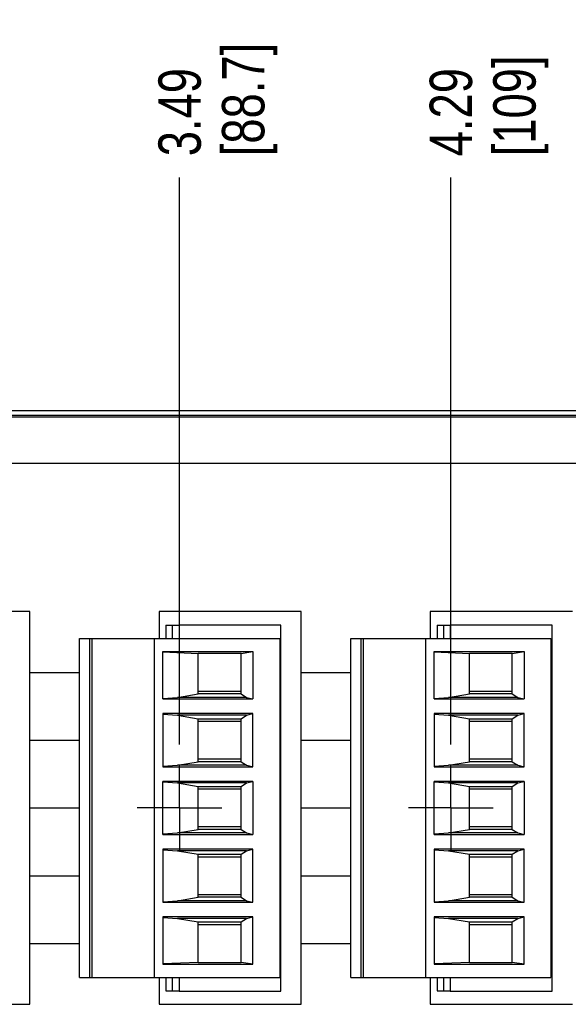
# Model space of a CAD drawing. Header units: inches. Extents: x 0 to 34, y 0 to 22.
# Tile 25 of 39: x 14.9 to 16.5, y 17.6 to 20.5. Entities that reach past the tile are written whole.
import ezdxf

# ---------------------------------------------------------------- set-up
doc = ezdxf.new("R2010")
doc.units = ezdxf.units.IN
doc.header["$LTSCALE"] = 1.87
doc.header["$MEASUREMENT"] = 0
doc.linetypes.add('CENTER', pattern=[0.6, 0.375, -0.075, 0.075, -0.075])
doc.layers.get('0').update_dxf_attribs({"linetype": 'CONTINUOUS'})
for name, color, linetype in [('DATUMCURVES', 7, 'CONTINUOUS'), ('DEFAULT_1', 7, 'CENTER'), ('DIMENSIONS', 7, 'CONTINUOUS'), ('ECAD_HD5STR_761055-01', 7, 'CONTINUOUS')]:
    doc.layers.add(name, color=color, linetype=linetype)
doc.styles.get("Standard").update_dxf_attribs({"font": 'txt', "width": 0.8})
doc.dimstyles.new('DIMSTYLE_1', dxfattribs={"dimtxt": 0.125, "dimasz": 0.18, "dimexe": 0.18, "dimexo": 0.0625, "dimgap": 0.09, "dimtad": 0, "dimtih": 1, "dimtoh": 1, "dimzin": 4, "dimdsep": 46, "dimtxsty": 'STANDARD', "dimblk": '_FILLED', "dimblk1": '_FILLED', "dimblk2": '_FILLED', "dimcen": 0.09, "dimadec": 0, "dimazin": 0, "dimtfac": 1, "dimtofl": 0, "dimtmove": 0, "dimatfit": 3, "dimldrblk": '_FILLED', "dimfxl": 1, "dimtolj": 1, "dimtzin": 4, "dimarcsym": 0})

# ---------------------------------------------------------------- blocks, each defined once
blk = doc.blocks.new('*D3')
at = {"layer": 'DIMENSIONS', "color": 2, "linetype": 'CONTINUOUS'}
blk.add_line((15.3559, 18.3732), (15.3559, 20.0465), dxfattribs=at)
at = {"layer": 'DIMENSIONS', "color": 2, "linetype": 'CONTINUOUS', "insert": (15.2934, 20.109), "char_height": 0.125, "width": 0.6, "attachment_point": 1, "rotation": 90, "line_spacing_factor": 0.9}
blk.add_mtext('3.49\\P[88.7]', dxfattribs=at)
blk = doc.blocks.new('_FILLED')
at = {"color": 0, "linetype": 'BYBLOCK'}
blk.add_solid([(0, 0), (-1, 0.174), (-1, -0.174)], dxfattribs=at)
blk = doc.blocks.new('*D4')
at = {"layer": 'DIMENSIONS', "color": 2, "linetype": 'CONTINUOUS'}
blk.add_line((16.1559, 18.3732), (16.1559, 20.0465), dxfattribs=at)
at = {"layer": 'DIMENSIONS', "color": 2, "linetype": 'CONTINUOUS', "insert": (16.0934, 20.109), "char_height": 0.125, "width": 0.5, "attachment_point": 1, "rotation": 90, "line_spacing_factor": 0.9}
blk.add_mtext('4.29\\P[109]', dxfattribs=at)
blk = doc.blocks.new('*D5')
at = {"layer": 'DIMENSIONS', "color": 2, "linetype": 'CONTINUOUS'}
blk.add_line((16.9559, 18.3732), (16.9559, 20.0465), dxfattribs=at)
at = {"layer": 'DIMENSIONS', "color": 2, "linetype": 'CONTINUOUS', "insert": (16.8934, 20.109), "char_height": 0.125, "width": 0.7, "attachment_point": 1, "rotation": 90, "line_spacing_factor": 0.9}
blk.add_mtext('5.09\\P[129.3]', dxfattribs=at)
blk = doc.blocks.new('*D6')
at = {"layer": 'DIMENSIONS', "color": 2, "linetype": 'CONTINUOUS'}
blk.add_line((17.7559, 18.3732), (17.7559, 20.0465), dxfattribs=at)
at = {"layer": 'DIMENSIONS', "color": 2, "linetype": 'CONTINUOUS', "insert": (17.6934, 20.109), "char_height": 0.125, "width": 0.7, "attachment_point": 1, "rotation": 90, "line_spacing_factor": 0.9}
blk.add_mtext('5.89\\P[149.6]', dxfattribs=at)
blk = doc.blocks.new('*D7')
at = {"layer": 'DIMENSIONS', "color": 2, "linetype": 'CONTINUOUS'}
blk.add_line((18.5559, 18.3732), (18.5559, 20.0465), dxfattribs=at)
at = {"layer": 'DIMENSIONS', "color": 2, "linetype": 'CONTINUOUS', "insert": (18.4934, 20.109), "char_height": 0.125, "width": 0.5, "attachment_point": 1, "rotation": 90, "line_spacing_factor": 0.9}
blk.add_mtext('6.69\\P[170]', dxfattribs=at)

msp = doc.modelspace()

# ---------------------------------------------------------------- linework, layer by layer
at = {"color": 7, "linetype": 'CONTINUOUS'}
for p, q in [((12.0712, 19.359), (19.7374, 19.359)), ((19.7309, 19.3394), (12.0777, 19.3394)), ((12.0789, 19.3446), (19.7147, 19.3446)), ((19.6233, 19.2021), (12.1853, 19.2021)), ((14.9143, 18.7651), (14.4953, 18.7651)), ((14.9143, 17.6061), (14.9143, 18.7651)), ((15.2953, 18.7651), (15.2953, 18.6856)), ((15.7143, 18.7651), (15.2953, 18.7651)), ((15.7143, 17.6061), (15.7143, 18.7651)), ((16.0953, 18.7651), (16.0953, 18.6856)), ((16.5143, 18.7651), (16.0953, 18.7651)), ((15.3153, 18.725), (15.3153, 18.6856)), ((15.3153, 18.725), (15.3543, 18.725)), ((15.335, 18.6856), (15.335, 18.725)), ((16.1153, 18.725), (16.1153, 18.6856)), ((16.1153, 18.725), (16.1543, 18.725)), ((16.135, 18.6856), (16.135, 18.725)), ((15.2953, 17.6856), (15.2953, 17.6061)), ((15.3153, 17.6856), (15.3153, 17.6463)), ((15.335, 17.6463), (15.335, 17.6856)), ((16.0953, 17.6856), (16.0953, 17.6061)), ((16.1153, 17.6856), (16.1153, 17.6463)), ((16.135, 17.6463), (16.135, 17.6856)), ((15.3153, 17.6463), (15.3543, 17.6463)), ((16.1153, 17.6463), (16.1543, 17.6463)), ((14.4953, 17.6061), (14.9143, 17.6061)), ((15.2953, 17.6061), (15.7143, 17.6061)), ((16.0953, 17.6061), (16.5143, 17.6061))]:
    msp.add_line(p, q, dxfattribs=at)
at = {"color": 6, "linetype": 'CONTINUOUS'}
for p, q in [((15.0606, 17.6856), (15.0606, 18.6856)), ((15.0606, 18.6856), (15.6511, 18.6856)), ((15.0901, 18.6856), (15.0901, 17.6856)), ((15.0979, 17.6856), (15.0979, 18.6856)), ((15.2811, 18.6856), (15.2811, 17.6856)), ((15.6511, 18.6856), (15.6511, 17.6856)), ((15.8606, 17.6856), (15.8606, 18.6856)), ((15.8606, 18.6856), (16.4511, 18.6856)), ((15.8901, 18.6856), (15.8901, 17.6856)), ((15.8979, 17.6856), (15.8979, 18.6856)), ((16.0811, 18.6856), (16.0811, 17.6856)), ((16.4511, 18.6856), (16.4511, 17.6856)), ((15.3067, 18.5074), (15.3067, 18.647)), ((15.3067, 18.647), (15.5718, 18.647)), ((15.3067, 18.646), (15.411, 18.6418)), ((15.411, 18.5222), (15.411, 18.6418)), ((15.537, 18.6418), (15.411, 18.6418)), ((15.537, 18.6418), (15.5718, 18.647)), ((15.537, 18.5222), (15.537, 18.6418)), ((15.5718, 18.647), (15.5718, 18.5074)), ((16.1067, 18.5074), (16.1067, 18.647)), ((16.1067, 18.647), (16.3718, 18.647)), ((16.1067, 18.646), (16.211, 18.6418)), ((16.211, 18.5222), (16.211, 18.6418)), ((16.337, 18.6418), (16.211, 18.6418)), ((16.337, 18.6418), (16.3718, 18.647)), ((16.337, 18.5222), (16.337, 18.6418)), ((16.3718, 18.647), (16.3718, 18.5074)), ((15.3067, 18.509), (15.3494, 18.5118)), ((15.3494, 18.5118), (15.411, 18.5222)), ((15.5536, 18.5118), (15.3494, 18.5118)), ((15.537, 18.5295), (15.411, 18.5295)), ((15.537, 18.5222), (15.411, 18.5222)), ((15.537, 18.5222), (15.5536, 18.5118)), ((15.5536, 18.5118), (15.5718, 18.5074)), ((16.1067, 18.509), (16.1494, 18.5118)), ((16.1494, 18.5118), (16.211, 18.5222)), ((16.3536, 18.5118), (16.1494, 18.5118)), ((16.337, 18.5295), (16.211, 18.5295)), ((16.337, 18.5222), (16.211, 18.5222)), ((16.337, 18.5222), (16.3536, 18.5118)), ((16.3536, 18.5118), (16.3718, 18.5074)), ((15.3067, 18.5074), (15.5718, 18.5074)), ((16.1067, 18.5074), (16.3718, 18.5074)), ((15.3067, 18.4639), (15.3067, 18.3074)), ((15.5718, 18.4639), (15.3067, 18.4639)), ((15.3067, 18.4623), (15.3494, 18.4595)), ((15.5536, 18.4595), (15.3494, 18.4595)), ((15.3494, 18.4595), (15.411, 18.4491)), ((15.537, 18.4491), (15.5536, 18.4595)), ((15.5536, 18.4595), (15.5718, 18.4639)), ((15.5718, 18.3074), (15.5718, 18.4639)), ((16.1067, 18.4639), (16.1067, 18.3074)), ((16.3718, 18.4639), (16.1067, 18.4639)), ((16.1067, 18.4623), (16.1494, 18.4595)), ((16.3536, 18.4595), (16.1494, 18.4595)), ((16.1494, 18.4595), (16.211, 18.4491)), ((16.337, 18.4491), (16.3536, 18.4595)), ((16.3536, 18.4595), (16.3718, 18.4639)), ((16.3718, 18.3074), (16.3718, 18.4639)), ((15.411, 18.3222), (15.411, 18.4491)), ((15.411, 18.4491), (15.537, 18.4491)), ((15.411, 18.4418), (15.537, 18.4418)), ((15.537, 18.3222), (15.537, 18.4491)), ((16.211, 18.3222), (16.211, 18.4491)), ((16.211, 18.4491), (16.337, 18.4491)), ((16.211, 18.4418), (16.337, 18.4418)), ((16.337, 18.3222), (16.337, 18.4491)), ((15.3067, 18.309), (15.3494, 18.3118)), ((15.3067, 18.3074), (15.5718, 18.3074)), ((15.3494, 18.3118), (15.411, 18.3222)), ((15.5536, 18.3118), (15.3494, 18.3118)), ((15.537, 18.3295), (15.411, 18.3295)), ((15.537, 18.3222), (15.411, 18.3222)), ((15.537, 18.3222), (15.5536, 18.3118)), ((15.5536, 18.3118), (15.5718, 18.3074)), ((16.1067, 18.309), (16.1494, 18.3118)), ((16.1067, 18.3074), (16.3718, 18.3074)), ((16.1494, 18.3118), (16.211, 18.3222)), ((16.3536, 18.3118), (16.1494, 18.3118)), ((16.337, 18.3295), (16.211, 18.3295)), ((16.337, 18.3222), (16.211, 18.3222)), ((16.337, 18.3222), (16.3536, 18.3118)), ((16.3536, 18.3118), (16.3718, 18.3074)), ((15.3067, 18.1074), (15.3067, 18.2639)), ((15.5718, 18.2639), (15.3067, 18.2639)), ((15.3067, 18.2623), (15.3494, 18.2595)), ((15.3494, 18.2595), (15.411, 18.2491)), ((15.5536, 18.2595), (15.3494, 18.2595)), ((15.411, 18.1222), (15.411, 18.2491)), ((15.411, 18.2491), (15.537, 18.2491)), ((15.537, 18.2491), (15.5536, 18.2595)), ((15.537, 18.1222), (15.537, 18.2491)), ((15.5536, 18.2595), (15.5718, 18.2639)), ((15.5718, 18.2639), (15.5718, 18.1074)), ((16.1067, 18.1074), (16.1067, 18.2639)), ((16.3718, 18.2639), (16.1067, 18.2639)), ((16.1067, 18.2623), (16.1494, 18.2595)), ((16.3536, 18.2595), (16.1494, 18.2595)), ((16.1494, 18.2595), (16.211, 18.2491)), ((16.211, 18.1222), (16.211, 18.2491)), ((16.211, 18.2491), (16.337, 18.2491)), ((16.337, 18.2491), (16.3536, 18.2595)), ((16.337, 18.1222), (16.337, 18.2491)), ((16.3536, 18.2595), (16.3718, 18.2639)), ((16.3718, 18.2639), (16.3718, 18.1074)), ((15.411, 18.2418), (15.537, 18.2418)), ((16.211, 18.2418), (16.337, 18.2418)), ((15.3067, 18.109), (15.3494, 18.1118)), ((15.3067, 18.1074), (15.5718, 18.1074)), ((15.3494, 18.1118), (15.411, 18.1222)), ((15.5536, 18.1118), (15.3494, 18.1118)), ((15.537, 18.1295), (15.411, 18.1295)), ((15.537, 18.1222), (15.411, 18.1222)), ((15.537, 18.1222), (15.5536, 18.1118)), ((15.5536, 18.1118), (15.5718, 18.1074)), ((16.1067, 18.109), (16.1494, 18.1118)), ((16.1067, 18.1074), (16.3718, 18.1074)), ((16.1494, 18.1118), (16.211, 18.1222)), ((16.3536, 18.1118), (16.1494, 18.1118)), ((16.337, 18.1295), (16.211, 18.1295)), ((16.337, 18.1222), (16.211, 18.1222)), ((16.337, 18.1222), (16.3536, 18.1118)), ((16.3536, 18.1118), (16.3718, 18.1074)), ((15.3067, 18.0639), (15.3067, 17.9074)), ((15.5718, 18.0639), (15.3067, 18.0639)), ((15.3067, 18.0623), (15.3494, 18.0595)), ((15.5536, 18.0595), (15.3494, 18.0595)), ((15.3494, 18.0595), (15.411, 18.0491)), ((15.411, 17.9222), (15.411, 18.0491)), ((15.411, 18.0491), (15.537, 18.0491)), ((15.537, 18.0491), (15.5536, 18.0595)), ((15.537, 17.9222), (15.537, 18.0491)), ((15.5536, 18.0595), (15.5718, 18.0639)), ((15.5718, 17.9074), (15.5718, 18.0639)), ((16.1067, 18.0639), (16.1067, 17.9074)), ((16.3718, 18.0639), (16.1067, 18.0639)), ((16.1067, 18.0623), (16.1494, 18.0595)), ((16.3536, 18.0595), (16.1494, 18.0595)), ((16.1494, 18.0595), (16.211, 18.0491)), ((16.211, 17.9222), (16.211, 18.0491)), ((16.211, 18.0491), (16.337, 18.0491)), ((16.337, 18.0491), (16.3536, 18.0595)), ((16.337, 17.9222), (16.337, 18.0491)), ((16.3536, 18.0595), (16.3718, 18.0639)), ((16.3718, 17.9074), (16.3718, 18.0639)), ((15.411, 18.0418), (15.537, 18.0418)), ((16.211, 18.0418), (16.337, 18.0418)), ((15.537, 17.9295), (15.411, 17.9295)), ((16.337, 17.9295), (16.211, 17.9295)), ((15.3067, 17.909), (15.3494, 17.9118)), ((15.3067, 17.9074), (15.5718, 17.9074)), ((15.3494, 17.9118), (15.411, 17.9222)), ((15.5536, 17.9118), (15.3494, 17.9118)), ((15.537, 17.9222), (15.411, 17.9222)), ((15.537, 17.9222), (15.5536, 17.9118)), ((15.5536, 17.9118), (15.5718, 17.9074)), ((16.1067, 17.909), (16.1494, 17.9118)), ((16.1067, 17.9074), (16.3718, 17.9074)), ((16.1494, 17.9118), (16.211, 17.9222)), ((16.3536, 17.9118), (16.1494, 17.9118)), ((16.337, 17.9222), (16.211, 17.9222)), ((16.337, 17.9222), (16.3536, 17.9118)), ((16.3536, 17.9118), (16.3718, 17.9074)), ((15.3067, 17.8639), (15.3067, 17.7243)), ((15.5718, 17.8639), (15.3067, 17.8639)), ((15.3067, 17.8623), (15.3494, 17.8595)), ((15.5536, 17.8595), (15.3494, 17.8595)), ((15.3494, 17.8595), (15.411, 17.8491)), ((15.411, 17.7295), (15.411, 17.8491)), ((15.411, 17.8491), (15.537, 17.8491)), ((15.537, 17.8491), (15.5536, 17.8595)), ((15.537, 17.7295), (15.537, 17.8491)), ((15.5536, 17.8595), (15.5718, 17.8639)), ((15.5718, 17.7243), (15.5718, 17.8639)), ((16.1067, 17.8639), (16.1067, 17.7243)), ((16.3718, 17.8639), (16.1067, 17.8639)), ((16.1067, 17.8623), (16.1494, 17.8595)), ((16.3536, 17.8595), (16.1494, 17.8595)), ((16.1494, 17.8595), (16.211, 17.8491)), ((16.211, 17.7295), (16.211, 17.8491)), ((16.211, 17.8491), (16.337, 17.8491)), ((16.337, 17.8491), (16.3536, 17.8595)), ((16.337, 17.7295), (16.337, 17.8491)), ((16.3536, 17.8595), (16.3718, 17.8639)), ((16.3718, 17.7243), (16.3718, 17.8639)), ((15.411, 17.8418), (15.537, 17.8418)), ((16.211, 17.8418), (16.337, 17.8418)), ((15.411, 17.7295), (15.3067, 17.7253)), ((15.411, 17.7295), (15.537, 17.7295)), ((15.5718, 17.7243), (15.537, 17.7295)), ((16.211, 17.7295), (16.1067, 17.7253)), ((16.211, 17.7295), (16.337, 17.7295)), ((16.3718, 17.7243), (16.337, 17.7295)), ((15.3067, 17.7243), (15.5718, 17.7243)), ((16.1067, 17.7243), (16.3718, 17.7243)), ((15.0606, 17.6856), (15.6511, 17.6856)), ((15.8606, 17.6856), (16.4511, 17.6856))]:
    msp.add_line(p, q, dxfattribs=at)
at = {"layer": 'DATUMCURVES', "color": 40, "linetype": 'CONTINUOUS'}
for p, q in [((14.9143, 18.5857), (15.0606, 18.5857)), ((15.7143, 18.5857), (15.8606, 18.5857)), ((14.9143, 18.3857), (15.0606, 18.3857)), ((15.7143, 18.3857), (15.8606, 18.3857)), ((14.9143, 18.1856), (15.0606, 18.1856)), ((15.7143, 18.1856), (15.8606, 18.1856)), ((14.9143, 17.9857), (15.0606, 17.9857)), ((15.7143, 17.9857), (15.8606, 17.9857)), ((14.9143, 17.7857), (15.0606, 17.7857)), ((15.7143, 17.7857), (15.8606, 17.7857))]:
    msp.add_line(p, q, dxfattribs=at)
at = {"layer": 'DEFAULT_1', "color": 7, "linetype": 'CENTER'}
for p, q in [((15.3559, 18.1856), (15.3559, 18.3107)), ((16.1559, 18.1856), (16.1559, 18.3107)), ((15.3559, 18.1856), (15.2309, 18.1856)), ((15.3559, 18.1856), (15.3559, 18.0606)), ((15.3559, 18.1856), (15.4809, 18.1856)), ((16.1559, 18.1856), (16.0309, 18.1856)), ((16.1559, 18.1856), (16.1559, 18.0606)), ((16.1559, 18.1856), (16.2809, 18.1856))]:
    msp.add_line(p, q, dxfattribs=at)
at = {"layer": 'ECAD_HD5STR_761055-01', "color": 7, "linetype": 'CONTINUOUS'}
for p, q in [((15.3543, 18.7253), (15.3543, 18.6856)), ((15.6543, 18.7253), (15.3543, 18.7253)), ((15.6543, 17.6453), (15.6543, 18.7253)), ((16.1543, 18.7253), (16.1543, 18.6856)), ((16.4543, 18.7253), (16.1543, 18.7253)), ((16.4543, 17.6453), (16.4543, 18.7253)), ((15.3543, 17.6856), (15.3543, 17.6453)), ((16.1543, 17.6856), (16.1543, 17.6453)), ((15.3543, 17.6453), (15.6543, 17.6453)), ((16.1543, 17.6453), (16.4543, 17.6453))]:
    msp.add_line(p, q, dxfattribs=at)

# ---------------------------------------------------------------- dimensions: what is measured, and where the dimension line sits
at = {"layer": 'DIMENSIONS', "color": 2, "linetype": 'CONTINUOUS'}
for feature_location, picture, middle in [((16.9559, 18.3732), '*D5', (17.0496, 20.459)), ((17.7559, 18.3732), '*D6', (17.8496, 20.459)), ((15.3559, 18.3732), '*D3', (15.4496, 20.409)), ((16.1559, 18.3732), '*D4', (16.2496, 20.359)), ((18.5559, 18.3732), '*D7', (18.6496, 20.359))]:
    dim = msp.add_ordinate_dim(feature_location=feature_location, offset=(0, 1.6734), dtype=1, origin=(11.8646, 18.3107), dimstyle='DIMSTYLE_1', dxfattribs=at)
    dim.commit()
    dim.dimension.update_dxf_attribs({"geometry": picture, "text_midpoint": middle})

doc.saveas('drawing.dxf')
